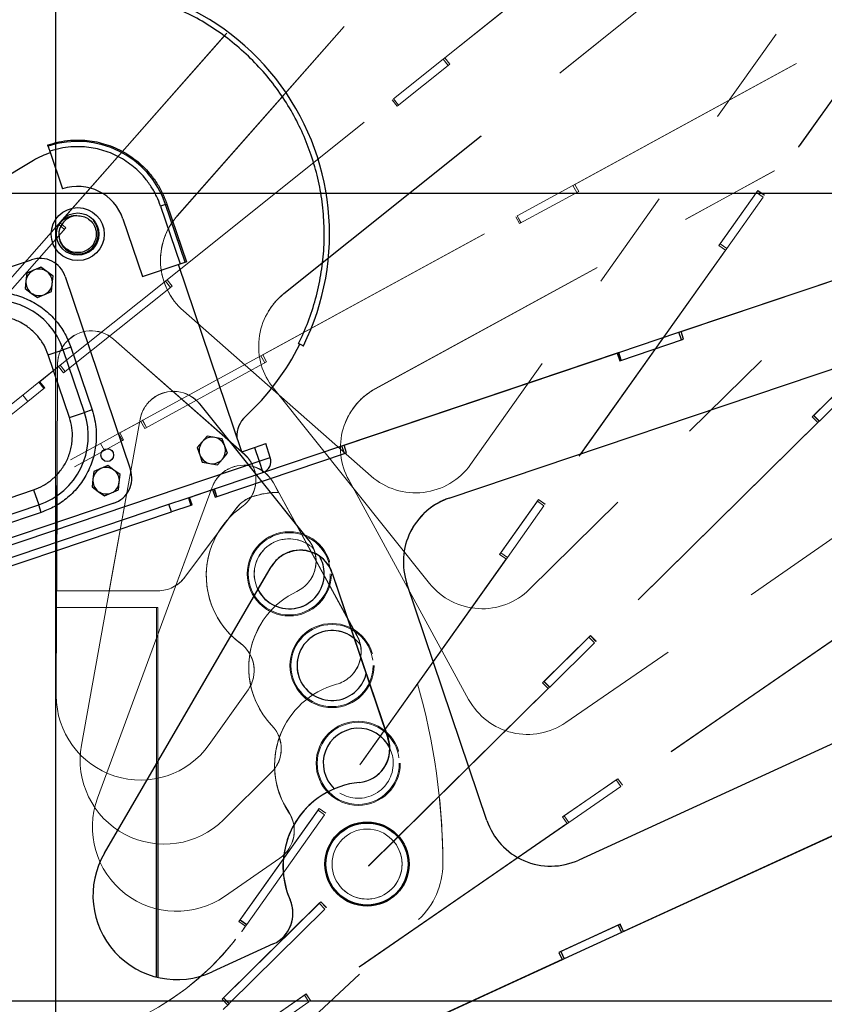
# Model space of a CAD drawing. Header units: inches. Extents: x 0.1 to 16.9, y 0.1 to 10.9.
# Tile 224 of 235: x 6.461 to 7.258, y 5.335 to 6.31. Entities that reach past the tile are written whole.
import ezdxf

# ---------------------------------------------------------------- set-up
doc = ezdxf.new("R2010")
doc.units = ezdxf.units.IN
doc.header["$MEASUREMENT"] = 0
doc.linetypes.add('PHANTOM', pattern=[0.5, 0.25, -0.05, 0.05, -0.05, 0.05, -0.05])
doc.layers.add('FORMAT', color=7, linetype='Continuous')
doc.styles.add('SLDTEXTSTYLE0', font='TXT', dxfattribs={"width": 0.75})
doc.dimstyles.new('SLDDIMSTYLE4', dxfattribs={"dimtxt": 0.125, "dimasz": 0.13, "dimexe": 0, "dimexo": 0.0625, "dimgap": 0.03125, "dimtad": 0, "dimtih": 1, "dimtoh": 1, "dimdec": 0, "dimlfac": 15, "dimrnd": 1e-09, "dimzin": 12, "dimdsep": 46, "dimtxsty": 'SLDTEXTSTYLE0', "dimsah": 1, "dimcen": 0.09, "dimadec": 0, "dimazin": 3, "dimtfac": 1, "dimtdec": 0, "dimtofl": 0, "dimtmove": 0, "dimatfit": 3, "dimfxl": 0, "dimfrac": 2, "dimtolj": 1, "dimtzin": 12, "dimarcsym": 0})
doc.dimstyles.new('SLDDIMSTYLE6', dxfattribs={"dimtxt": 0.125, "dimasz": 0.13, "dimexe": 0, "dimexo": 0.0625, "dimgap": 0.03125, "dimtad": 0, "dimtih": 1, "dimtoh": 1, "dimdec": 0, "dimlfac": 15, "dimrnd": 1e-09, "dimzin": 12, "dimdsep": 46, "dimtxsty": 'SLDTEXTSTYLE0', "dimsah": 1, "dimcen": 0.09, "dimadec": 0, "dimazin": 3, "dimtfac": 1, "dimtdec": 3, "dimtofl": 0, "dimtmove": 0, "dimatfit": 3, "dimfxl": 0, "dimfrac": 2, "dimtolj": 1, "dimtzin": 12, "dimarcsym": 0})

# ---------------------------------------------------------------- blocks, each defined once
blk = doc.blocks.new('_D_22')
at = {"layer": 'FORMAT'}
for p, q in [((9.09103, 9.13711), (4.71536, 9.13711)), ((4.84036, 9.13711), (4.84036, 7.1438)), ((4.65564, 7.11841), (4.61755, 7.11841)), ((4.61755, 7.11841), (4.61755, 6.91997)), ((5.02508, 7.11841), (5.06317, 7.11841)), ((5.06317, 7.11841), (5.06317, 6.91997)), ((4.61755, 6.91997), (4.65564, 6.91997)), ((5.06317, 6.91997), (5.02508, 6.91997)), ((4.84036, 2.97379), (4.84036, 6.73295)), ((7.472, 2.97379), (4.71536, 2.97379))]:
    blk.add_line(p, q, dxfattribs=at)
for points in [[(4.84036, 9.13711), (4.82036, 9.00711), (4.86036, 9.00711)], [(4.84036, 2.97379), (4.86036, 3.10379), (4.82036, 3.10379)]]:
    blk.add_solid(points, dxfattribs=at)
at = {"layer": 'FORMAT', "char_height": 0.125, "attachment_point": 1, "style": 'SLDTEXTSTYLE0'}
for s, insert in [('2348', (4.65564, 7.0811)), ('92', (4.748, 6.89408))]:
    blk.add_mtext(s, dxfattribs=dict(at, insert=insert))
blk = doc.blocks.new('_D_23')
at = {"layer": 'FORMAT'}
for p, q in [((6.46886, 6.3473), (5.12137, 6.3473)), ((5.24637, 6.3473), (5.24637, 5.16805)), ((5.06165, 5.14266), (5.02356, 5.14266)), ((5.02356, 5.14266), (5.02356, 4.94422)), ((5.43109, 5.14266), (5.46918, 5.14266)), ((5.46918, 5.14266), (5.46918, 4.94422)), ((5.02356, 4.94422), (5.06165, 4.94422)), ((5.46918, 4.94422), (5.43109, 4.94422)), ((5.24637, 2.97379), (5.24637, 4.7572)), ((7.472, 2.97379), (5.12137, 2.97379))]:
    blk.add_line(p, q, dxfattribs=at)
for points in [[(5.24637, 6.3473), (5.22637, 6.2173), (5.26637, 6.2173)], [(5.24637, 2.97379), (5.26637, 3.10379), (5.22637, 3.10379)]]:
    blk.add_solid(points, dxfattribs=at)
at = {"layer": 'FORMAT', "char_height": 0.125, "attachment_point": 1, "style": 'SLDTEXTSTYLE0'}
for s, insert in [('1285', (5.06165, 5.10535)), ('51', (5.15401, 4.91833))]:
    blk.add_mtext(s, dxfattribs=dict(at, insert=insert))

msp = doc.modelspace()

# ---------------------------------------------------------------- linework, layer by layer
at = {"color": 7, "linetype": 'Continuous'}
for p, q in [((6.497, 10.13837), (6.497, 2.13837)), ((5.697, 6.13837), (12.097, 6.13837)), ((5.697, 5.33837), (12.097, 5.33837))]:
    msp.add_line(p, q, dxfattribs=at)
at = {"color": 7, "linetype": 'PHANTOM', "lineweight": 18}
for p, q in [((8.28103, 7.80476), (6.90778, 5.86976)), ((8.65461, 7.41325), (6.96622, 5.74611)), ((8.95454, 6.96282), (7.0023, 5.61419)), ((6.61739, 6.11588), (7.0657, 6.6252)), ((6.61739, 6.11588), (7.0657, 6.6252)), ((6.61744, 6.116), (7.06575, 6.62533)), ((6.72298, 6.03891), (7.25292, 6.46265)), ((6.72298, 6.03891), (7.25292, 6.46265)), ((6.72305, 6.03903), (7.25299, 6.46277)), ((6.88064, 6.27125), (7.10645, 6.4518)), ((6.88238, 6.27253), (7.10532, 6.45079)), ((7.37855, 6.38963), (7.1976, 6.13467)), ((7.37723, 6.38801), (7.19866, 6.13639)), ((7.37728, 6.38814), (7.19871, 6.13652)), ((6.49968, 6.10777), (6.6907, 6.32478)), ((6.50116, 6.10932), (6.68976, 6.32358)), ((7.00921, 6.14621), (7.26294, 6.28481)), ((7.01114, 6.14717), (7.26165, 6.28401)), ((6.8315, 6.23196), (6.88064, 6.27125)), ((6.88561, 6.26504), (6.88064, 6.27125)), ((6.88238, 6.27253), (6.88231, 6.27241)), ((6.88729, 6.26638), (6.88238, 6.27253)), ((6.8136, 5.94478), (7.40907, 6.27006)), ((6.8136, 5.94478), (7.40907, 6.27006)), ((6.81369, 5.94489), (7.40916, 6.27016)), ((6.83523, 6.22475), (6.88729, 6.26638)), ((6.60565, 6.05136), (6.83145, 6.23192)), ((6.83145, 6.23192), (6.8315, 6.23196)), ((6.83642, 6.22571), (6.83145, 6.23192)), ((6.83647, 6.22575), (6.8315, 6.23196)), ((6.60738, 6.05264), (6.83031, 6.2309)), ((6.83031, 6.2309), (6.83523, 6.22475)), ((6.954, 6.11605), (7.00921, 6.14621)), ((7.01302, 6.13923), (7.00921, 6.14621)), ((7.01114, 6.14717), (7.01105, 6.14706)), ((7.01491, 6.14026), (7.01114, 6.14717)), ((6.95641, 6.10831), (7.01491, 6.14026)), ((7.19229, 6.14107), (7.15372, 6.08671)), ((7.19108, 6.1393), (7.15491, 6.08834)), ((7.1976, 6.13467), (7.16144, 6.08371)), ((7.19224, 6.14094), (7.19104, 6.13924)), ((7.19104, 6.13924), (7.19108, 6.1393)), ((7.19224, 6.14094), (7.19108, 6.1393)), ((7.19108, 6.1393), (7.1976, 6.13467)), ((7.19229, 6.14107), (7.19224, 6.14094)), ((7.19866, 6.13639), (7.19224, 6.14094)), ((7.19871, 6.13652), (7.19229, 6.14107)), ((7.19871, 6.13652), (7.19866, 6.13639)), ((6.61744, 6.116), (6.61739, 6.11588)), ((6.70021, 5.97742), (6.95394, 6.11602)), ((6.70213, 5.97837), (6.95264, 6.11521)), ((6.95264, 6.11521), (6.95641, 6.10831)), ((6.95394, 6.11602), (6.954, 6.11605)), ((6.95775, 6.10904), (6.95394, 6.11602)), ((6.95781, 6.10907), (6.954, 6.11605)), ((6.4116, 6.00769), (6.49968, 6.10777)), ((6.50565, 6.10251), (6.49968, 6.10777)), ((6.50116, 6.10932), (6.50111, 6.10919)), ((6.50707, 6.10412), (6.50116, 6.10932)), ((6.41623, 6.00092), (6.50707, 6.10412)), ((7.15372, 6.08671), (7.16013, 6.08216)), ((7.15487, 6.08828), (7.15374, 6.08669)), ((7.15491, 6.08834), (7.15487, 6.08828)), ((7.15487, 6.08828), (7.1614, 6.08365)), ((7.15491, 6.08834), (7.16144, 6.08371)), ((7.1614, 6.08365), (6.98045, 5.82869)), ((7.16008, 6.08203), (6.98151, 5.83041)), ((7.16013, 6.08216), (6.98156, 5.83053)), ((7.16013, 6.08216), (7.16008, 6.08203)), ((7.16144, 6.08371), (7.1614, 6.08365)), ((6.50152, 5.96811), (6.60565, 6.05136)), ((6.61061, 6.04515), (6.60565, 6.05136)), ((6.60738, 6.05264), (6.60731, 6.05252)), ((6.61229, 6.04649), (6.60738, 6.05264)), ((6.50491, 5.96064), (6.61229, 6.04649)), ((6.72305, 6.03903), (6.72298, 6.03891)), ((6.80937, 5.8583), (6.62344, 6.02193)), ((6.50713, 5.99061), (6.50729, 5.99079)), ((6.50713, 5.99061), (6.50729, 5.99079)), ((6.50718, 5.99074), (6.50713, 5.99061)), ((6.50718, 5.99074), (6.50733, 5.99091)), ((6.50733, 5.99091), (6.50729, 5.99079)), ((6.55438, 5.99391), (6.55433, 5.99378)), ((6.55433, 5.99378), (6.68393, 5.87973)), ((6.55433, 5.99378), (6.68393, 5.87973)), ((6.55438, 5.99391), (6.68398, 5.87986)), ((6.70213, 5.97837), (6.70204, 5.97827)), ((6.70591, 5.97147), (6.70213, 5.97837)), ((6.49766, 5.64079), (6.49887, 5.96884)), ((6.49804, 5.74462), (6.49887, 5.96884)), ((6.49887, 5.96884), (6.49887, 5.96884)), ((6.58321, 5.91351), (6.70021, 5.97742)), ((6.58525, 5.90556), (6.70591, 5.97147)), ((6.70402, 5.97044), (6.70021, 5.97742)), ((6.48032, 5.95115), (6.50147, 5.96807)), ((6.48126, 5.95179), (6.5, 5.96678)), ((6.5, 5.96678), (6.50491, 5.96064)), ((6.50147, 5.96807), (6.50152, 5.96811)), ((6.50644, 5.96186), (6.50147, 5.96807)), ((6.50649, 5.9619), (6.50152, 5.96811)), ((7.29352, 5.96389), (7.24609, 5.91706)), ((7.29202, 5.96236), (7.24755, 5.91845)), ((6.46438, 5.93841), (6.48032, 5.95115)), ((6.48032, 5.95115), (6.48532, 5.9449)), ((6.48126, 5.95179), (6.48119, 5.95168)), ((6.48617, 5.94565), (6.48126, 5.95179)), ((7.29764, 5.95667), (7.25317, 5.91276)), ((6.48532, 5.9449), (6.46938, 5.93216)), ((6.48529, 5.94494), (6.48617, 5.94565)), ((6.86732, 5.75191), (6.71262, 5.94534)), ((6.81369, 5.94489), (6.8136, 5.94478)), ((6.16466, 5.69875), (6.46438, 5.93841)), ((6.16965, 5.6925), (6.46938, 5.93216)), ((6.46938, 5.93216), (6.46438, 5.93841)), ((6.59264, 5.9347), (6.59282, 5.93484)), ((6.59264, 5.9347), (6.59282, 5.93484)), ((6.59271, 5.93481), (6.59264, 5.9347)), ((6.59271, 5.93481), (6.59289, 5.93496)), ((6.59289, 5.93496), (6.59282, 5.93484)), ((6.63974, 5.92974), (6.63967, 5.92962)), ((6.63967, 5.92962), (6.70996, 5.84173)), ((6.63967, 5.92962), (6.7475, 5.7948)), ((6.63974, 5.92974), (6.74757, 5.79492)), ((6.52257, 5.59183), (6.58073, 5.91469)), ((6.55009, 5.74462), (6.58073, 5.91469)), ((6.55939, 5.90049), (6.58315, 5.91348)), ((6.56042, 5.90096), (6.58148, 5.91246)), ((6.58073, 5.91469), (6.58073, 5.91469)), ((6.58148, 5.91246), (6.58525, 5.90556)), ((6.58315, 5.91348), (6.58321, 5.91351)), ((6.58697, 5.9065), (6.58315, 5.91348)), ((6.58703, 5.90653), (6.58321, 5.91351)), ((7.25312, 5.91271), (7.03066, 5.69304)), ((7.25155, 5.91134), (7.03199, 5.69455)), ((7.25162, 5.91146), (7.03206, 5.69467)), ((7.24609, 5.91706), (7.25162, 5.91146)), ((7.2475, 5.9184), (7.24611, 5.91703)), ((7.24755, 5.91845), (7.2475, 5.9184)), ((7.2475, 5.9184), (7.25312, 5.91271)), ((7.24755, 5.91845), (7.25317, 5.91276)), ((7.25162, 5.91146), (7.25155, 5.91134)), ((7.25317, 5.91276), (7.25312, 5.91271)), ((6.54148, 5.89071), (6.55939, 5.90049)), ((6.55939, 5.90049), (6.56322, 5.89347)), ((6.56042, 5.90096), (6.56033, 5.90086)), ((6.56419, 5.89406), (6.56042, 5.90096)), ((6.20469, 5.70674), (6.54148, 5.89071)), ((6.54531, 5.88369), (6.54148, 5.89071)), ((6.56322, 5.89347), (6.54531, 5.88369)), ((6.5632, 5.89351), (6.56419, 5.89406)), ((6.20852, 5.69972), (6.54531, 5.88369)), ((6.68398, 5.87986), (6.68393, 5.87973)), ((6.66714, 5.86478), (6.66735, 5.86489)), ((6.66723, 5.86489), (6.66714, 5.86478)), ((6.66714, 5.86478), (6.66735, 5.86489)), ((6.66723, 5.86489), (6.66744, 5.865)), ((6.66744, 5.865), (6.66735, 5.86489)), ((6.71267, 5.85172), (6.71258, 5.85162)), ((6.71258, 5.85162), (6.71776, 5.84215)), ((6.71258, 5.85162), (6.79536, 5.70012)), ((6.71267, 5.85172), (6.79545, 5.70022)), ((6.90591, 5.63708), (6.78715, 5.85443)), ((6.5386, 5.53929), (6.65194, 5.84715)), ((6.61613, 5.74988), (6.65194, 5.84715)), ((6.65193, 5.84715), (6.65194, 5.84715)), ((6.97514, 5.83509), (6.93656, 5.78073)), ((6.97393, 5.83332), (6.93776, 5.78236)), ((6.97509, 5.83496), (6.97389, 5.83326)), ((6.97389, 5.83326), (6.97393, 5.83332)), ((6.97509, 5.83496), (6.97393, 5.83332)), ((6.97393, 5.83332), (6.98045, 5.82869)), ((6.97514, 5.83509), (6.97509, 5.83496)), ((6.98151, 5.83041), (6.97509, 5.83496)), ((6.98156, 5.83053), (6.97514, 5.83509)), ((6.62489, 5.75804), (6.67576, 5.82628)), ((6.62489, 5.75804), (6.67576, 5.82628)), ((6.6683, 5.81627), (6.67576, 5.82628)), ((6.98045, 5.82869), (6.94429, 5.77773)), ((6.98156, 5.83053), (6.98151, 5.83041)), ((6.62489, 5.75804), (6.65784, 5.80224)), ((6.74757, 5.79492), (6.7475, 5.7948)), ((6.65171, 5.78958), (6.65166, 5.78945)), ((6.74535, 5.79164), (6.76291, 5.75951)), ((6.94425, 5.77767), (6.7633, 5.52271)), ((6.94293, 5.77605), (6.76436, 5.52443)), ((6.94298, 5.77618), (6.76441, 5.52455)), ((6.93656, 5.78073), (6.94298, 5.77618)), ((6.93772, 5.7823), (6.93659, 5.78071)), ((6.93776, 5.78236), (6.93772, 5.7823)), ((6.93772, 5.7823), (6.94425, 5.77767)), ((6.93776, 5.78236), (6.94429, 5.77773)), ((6.94298, 5.77618), (6.94293, 5.77605)), ((6.94429, 5.77773), (6.94425, 5.77767)), ((6.49804, 5.74462), (6.59817, 5.74462)), ((6.55009, 5.74462), (6.59817, 5.74462)), ((6.49793, 5.72796), (6.59665, 5.72796)), ((6.54709, 5.72796), (6.59665, 5.72796)), ((6.59665, 5.72796), (6.59817, 5.72796)), ((6.59665, 5.72796), (6.59817, 5.72796)), ((6.597, 5.5587), (6.597, 5.72796)), ((6.597, 5.49407), (6.597, 5.72796)), ((6.59817, 5.72796), (6.59817, 5.55894)), ((6.59817, 5.72796), (6.59817, 5.49397)), ((7.31377, 5.72844), (7.05654, 5.55074)), ((7.31198, 5.72736), (7.05812, 5.55199)), ((7.31207, 5.72747), (7.05821, 5.5521)), ((6.70012, 5.71161), (6.70005, 5.7115)), ((6.597, 5.69792), (6.59817, 5.70109)), ((6.597, 5.42956), (6.597, 5.69793)), ((6.59817, 5.7011), (6.59817, 5.42928)), ((6.79545, 5.70022), (6.79536, 5.70012)), ((7.02654, 5.70027), (6.97911, 5.65343)), ((7.02504, 5.69874), (6.98057, 5.65483)), ((7.02647, 5.70015), (7.02499, 5.69869)), ((7.02499, 5.69869), (7.02504, 5.69874)), ((7.02647, 5.70015), (7.02504, 5.69874)), ((7.02504, 5.69874), (7.03066, 5.69304)), ((7.02654, 5.70027), (7.02647, 5.70015)), ((7.03199, 5.69455), (7.02647, 5.70015)), ((7.03206, 5.69467), (7.02654, 5.70027)), ((6.68008, 5.69266), (6.68003, 5.69253)), ((7.03066, 5.69304), (6.98619, 5.64914)), ((7.03206, 5.69467), (7.03199, 5.69455)), ((6.98614, 5.64909), (6.76367, 5.42942)), ((6.98456, 5.64772), (6.76501, 5.43093)), ((6.98463, 5.64783), (6.76508, 5.43104)), ((6.97911, 5.65343), (6.98463, 5.64783)), ((6.98052, 5.65478), (6.97913, 5.65341)), ((6.98057, 5.65483), (6.98052, 5.65478)), ((6.98052, 5.65478), (6.98614, 5.64909)), ((6.98057, 5.65483), (6.98619, 5.64914)), ((6.98463, 5.64783), (6.98456, 5.64772)), ((6.98619, 5.64914), (6.98614, 5.64909)), ((6.68749, 5.64654), (6.64895, 5.59225)), ((6.73425, 5.62643), (6.73416, 5.62632)), ((6.71122, 5.61124), (6.71115, 5.61112)), ((6.71051, 5.56454), (6.66313, 5.51776)), ((7.05374, 5.55857), (6.9989, 5.52068)), ((7.05199, 5.55732), (7.00058, 5.5218)), ((7.05654, 5.55074), (7.00513, 5.51522)), ((7.05365, 5.55846), (7.05194, 5.55728)), ((7.05194, 5.55728), (7.05199, 5.55732)), ((7.05365, 5.55846), (7.05199, 5.55732)), ((7.05199, 5.55732), (7.05654, 5.55074)), ((7.05374, 5.55857), (7.05365, 5.55846)), ((7.05812, 5.55199), (7.05365, 5.55846)), ((7.05821, 5.5521), (7.05374, 5.55857)), ((7.05821, 5.5521), (7.05812, 5.55199)), ((6.75799, 5.52911), (6.67842, 5.41699)), ((6.75678, 5.52734), (6.67962, 5.41862)), ((6.7633, 5.52271), (6.68615, 5.41399)), ((6.72775, 5.52565), (6.72766, 5.52555)), ((6.75794, 5.52898), (6.75674, 5.52728)), ((6.75674, 5.52728), (6.75678, 5.52734)), ((6.75794, 5.52898), (6.75678, 5.52734)), ((6.75678, 5.52734), (6.7633, 5.52271)), ((6.75799, 5.52911), (6.75794, 5.52898)), ((6.76436, 5.52443), (6.75794, 5.52898)), ((6.76441, 5.52455), (6.75799, 5.52911)), ((6.76441, 5.52455), (6.76436, 5.52443)), ((6.9989, 5.52068), (7.00337, 5.51421)), ((7.00052, 5.52176), (6.99891, 5.52065)), ((7.00058, 5.5218), (7.00052, 5.52176)), ((7.00052, 5.52176), (7.00507, 5.51518)), ((7.00058, 5.5218), (7.00513, 5.51522)), ((7.00507, 5.51518), (6.74784, 5.33748)), ((7.00328, 5.51411), (6.74941, 5.33873)), ((7.00337, 5.51421), (6.7495, 5.33884)), ((7.00337, 5.51421), (7.00328, 5.51411)), ((7.00513, 5.51522), (7.00507, 5.51518)), ((6.71894, 5.47978), (6.66416, 5.44194)), ((6.75955, 5.43664), (6.66173, 5.34004)), ((6.75805, 5.43511), (6.66319, 5.34144)), ((6.75948, 5.43652), (6.758, 5.43506)), ((6.758, 5.43506), (6.75805, 5.43511)), ((6.75948, 5.43652), (6.75805, 5.43511)), ((6.75805, 5.43511), (6.76367, 5.42942)), ((6.75955, 5.43664), (6.75948, 5.43652)), ((6.76501, 5.43093), (6.75948, 5.43652)), ((6.76508, 5.43104), (6.75955, 5.43664)), ((6.76367, 5.42942), (6.66881, 5.33575)), ((6.76508, 5.43104), (6.76501, 5.43093)), ((6.61483, 5.19462), (6.85638, 5.41901)), ((6.61483, 5.19462), (6.85638, 5.41901)), ((6.67842, 5.41699), (6.68484, 5.41244)), ((6.67958, 5.41856), (6.67845, 5.41697)), ((6.67962, 5.41862), (6.67958, 5.41856)), ((6.67958, 5.41856), (6.68611, 5.41393)), ((6.67962, 5.41862), (6.68615, 5.41399)), ((6.68611, 5.41393), (6.68129, 5.40714)), ((6.68615, 5.41399), (6.68611, 5.41393)), ((6.68116, 5.40722), (6.68129, 5.40714)), ((6.68116, 5.40722), (6.68128, 5.40714)), ((6.68129, 5.40714), (6.68128, 5.40714)), ((6.68479, 5.41231), (6.68285, 5.40958)), ((6.6829, 5.40971), (6.68285, 5.40958)), ((6.68484, 5.41244), (6.6829, 5.40971)), ((6.68484, 5.41244), (6.68479, 5.41231)), ((6.61483, 5.19462), (6.8289, 5.39348)), ((6.74503, 5.34531), (6.63192, 5.26717)), ((6.74494, 5.34521), (6.74323, 5.34402)), ((6.74494, 5.34521), (6.74329, 5.34406)), ((6.74503, 5.34531), (6.74494, 5.34521)), ((6.74941, 5.33873), (6.74494, 5.34521)), ((6.7495, 5.33884), (6.74503, 5.34531)), ((6.74329, 5.34406), (6.6336, 5.26829)), ((6.74784, 5.33748), (6.63815, 5.26171)), ((6.66173, 5.34004), (6.66725, 5.33445)), ((6.66314, 5.34139), (6.66175, 5.34002)), ((6.66876, 5.3357), (6.66283, 5.32985)), ((6.66319, 5.34144), (6.66314, 5.34139)), ((6.66314, 5.34139), (6.66876, 5.3357)), ((6.66319, 5.34144), (6.66881, 5.33575)), ((6.66881, 5.33575), (6.66876, 5.3357)), ((6.74323, 5.34402), (6.74329, 5.34406)), ((6.74329, 5.34406), (6.74784, 5.33748)), ((6.7495, 5.33884), (6.74941, 5.33873))]:
    msp.add_line(p, q, dxfattribs=at)
at = {"color": 7, "linetype": 'Continuous', "lineweight": 25}
for p, q in [((9.17169, 6.46715), (7.01492, 5.47801)), ((6.49117, 6.18002), (6.50375, 6.14272)), ((6.47519, 6.17092), (6.42369, 6.1401)), ((6.6059, 6.12732), (6.60093, 6.12564)), ((6.60093, 6.12564), (6.62023, 6.06844)), ((6.6059, 6.12732), (6.60714, 6.12774)), ((6.6252, 6.07012), (6.6059, 6.12732)), ((6.60714, 6.12774), (6.62644, 6.07054)), ((6.56362, 6.11306), (6.58292, 6.05586)), ((7.11412, 6.00075), (7.38805, 6.09318)), ((7.11618, 6.00135), (7.38664, 6.09262)), ((6.40555, 6.04975), (6.47313, 6.07255)), ((6.58292, 6.05586), (6.62023, 6.06844)), ((6.68129, 5.8824), (6.61869, 6.06793)), ((6.62023, 6.06844), (6.6252, 6.07012)), ((6.6252, 6.07012), (6.62644, 6.07054)), ((6.46846, 6.05912), (6.46764, 6.05159)), ((6.4754, 6.06218), (6.46846, 6.05912)), ((6.48233, 6.06523), (6.4754, 6.06218)), ((6.48844, 6.06076), (6.48233, 6.06523)), ((6.49455, 6.05628), (6.48844, 6.06076)), ((6.46764, 6.05159), (6.46682, 6.04406)), ((6.49291, 6.04121), (6.49373, 6.04875)), ((6.49373, 6.04875), (6.49455, 6.05628)), ((6.5064, 6.05607), (6.57101, 5.86458)), ((6.88649, 5.83635), (7.5294, 6.05328)), ((6.88649, 5.83635), (7.5294, 6.05328)), ((6.8866, 5.83643), (7.52951, 6.05337)), ((6.46682, 6.04406), (6.47293, 6.03958)), ((6.47293, 6.03958), (6.47904, 6.03511)), ((6.47904, 6.03511), (6.48598, 6.03816)), ((6.48598, 6.03816), (6.49291, 6.04121)), ((7.0545, 5.98063), (7.11412, 6.00075)), ((7.11666, 5.99321), (7.11412, 6.00075)), ((7.11618, 6.00135), (7.11607, 6.00127)), ((7.1187, 5.9939), (7.11618, 6.00135)), ((6.73746, 5.98964), (6.73746, 5.98965)), ((6.73746, 5.98965), (6.73758, 5.98959)), ((6.73875, 5.989), (6.73746, 5.98964)), ((7.05554, 5.97259), (7.1187, 5.9939)), ((6.48967, 5.97841), (6.50459, 5.98344)), ((6.51064, 5.91623), (6.48967, 5.97841)), ((6.51205, 5.98596), (6.50459, 5.98344)), ((6.52557, 5.92127), (6.50459, 5.98344)), ((6.51205, 5.98596), (6.53303, 5.92379)), ((6.7805, 5.88818), (7.05444, 5.98061)), ((6.78256, 5.88878), (7.05302, 5.98004)), ((7.05302, 5.98004), (7.05554, 5.97259)), ((7.05444, 5.98061), (7.0545, 5.98063)), ((7.05698, 5.97308), (7.05444, 5.98061)), ((7.05704, 5.9731), (7.0545, 5.98063)), ((6.51064, 5.91623), (6.52557, 5.92127)), ((6.53303, 5.92379), (6.52557, 5.92127)), ((6.64216, 5.89219), (6.63722, 5.88645)), ((6.6471, 5.89794), (6.64216, 5.89219)), ((6.65455, 5.89653), (6.6471, 5.89794)), ((6.66199, 5.89513), (6.65455, 5.89653)), ((6.6645, 5.88798), (6.66199, 5.89513)), ((6.63722, 5.88645), (6.63973, 5.8793)), ((6.65481, 5.83737), (6.78507, 5.88133)), ((6.66207, 5.87508), (6.667, 5.88083)), ((6.667, 5.88083), (6.6645, 5.88798)), ((6.68129, 5.8824), (6.69377, 5.88661)), ((6.69377, 5.88661), (6.70496, 5.89039)), ((6.69377, 5.88661), (6.69838, 5.87294)), ((6.70216, 5.86174), (6.7805, 5.88818)), ((6.70957, 5.87671), (6.70496, 5.89039)), ((6.78304, 5.88064), (6.7805, 5.88818)), ((6.78256, 5.88878), (6.78245, 5.8887)), ((6.78507, 5.88133), (6.78256, 5.88878)), ((6.24079, 5.71853), (6.69838, 5.87294)), ((6.63973, 5.8793), (6.64224, 5.87215)), ((6.64224, 5.87215), (6.64968, 5.87074)), ((6.65713, 5.86934), (6.66207, 5.87508)), ((6.69838, 5.87294), (6.70957, 5.87671)), ((6.69838, 5.87294), (6.70216, 5.86174)), ((6.53476, 5.86266), (6.53393, 5.85513)), ((6.54169, 5.86571), (6.53476, 5.86266)), ((6.54862, 5.86877), (6.54169, 5.86571)), ((6.55473, 5.86429), (6.54862, 5.86877)), ((6.56085, 5.85981), (6.55473, 5.86429)), ((6.62516, 5.83576), (6.70216, 5.86174)), ((6.64968, 5.87074), (6.65713, 5.86934)), ((6.53393, 5.85513), (6.53311, 5.84759)), ((6.5592, 5.84475), (6.56003, 5.85228)), ((6.56003, 5.85228), (6.56085, 5.85981)), ((6.33098, 5.79605), (6.47522, 5.84472)), ((6.47522, 5.84472), (6.48025, 5.8298)), ((6.53311, 5.84759), (6.53922, 5.84312)), ((6.53922, 5.84312), (6.54534, 5.83864)), ((6.55227, 5.84169), (6.5592, 5.84475)), ((6.62955, 5.83715), (6.65229, 5.84483)), ((6.65229, 5.84483), (6.65481, 5.83737)), ((6.65666, 5.838), (6.65412, 5.84553)), ((6.65672, 5.83802), (6.65418, 5.84555)), ((6.54534, 5.83864), (6.55227, 5.84169)), ((6.60912, 5.83035), (6.62516, 5.83576)), ((6.62845, 5.83687), (6.63101, 5.82929)), ((6.62955, 5.83715), (6.62945, 5.83707)), ((6.63207, 5.8297), (6.62955, 5.83715)), ((6.8866, 5.83643), (6.88649, 5.83635)), ((6.2455, 5.70766), (6.60912, 5.83035)), ((6.24806, 5.70008), (6.61168, 5.82277)), ((6.55453, 5.83132), (6.276, 5.73734)), ((6.33601, 5.78113), (6.48025, 5.8298)), ((6.48277, 5.82234), (6.33853, 5.77367)), ((6.48277, 5.82234), (6.48025, 5.8298)), ((6.61168, 5.82277), (6.60912, 5.83035)), ((6.63101, 5.82929), (6.61168, 5.82277)), ((6.631, 5.82934), (6.63207, 5.8297)), ((6.72848, 5.78308), (6.72837, 5.78299)), ((6.72837, 5.78299), (6.72859, 5.78307)), ((6.72837, 5.78299), (6.7286, 5.78307)), ((6.72848, 5.78308), (6.7287, 5.78315)), ((6.7287, 5.78315), (6.7286, 5.78307)), ((6.54526, 5.48477), (6.71034, 5.76827)), ((6.69731, 5.74591), (6.71034, 5.76827)), ((6.71033, 5.76827), (6.71034, 5.76827)), ((6.77094, 5.76223), (6.77083, 5.76214)), ((6.77083, 5.76214), (6.82605, 5.59857)), ((6.77094, 5.76223), (6.82615, 5.59866)), ((6.92397, 5.51729), (6.84476, 5.75196)), ((6.79269, 5.69738), (6.8044, 5.66269)), ((6.82615, 5.59866), (6.82605, 5.59857)), ((6.597, 5.57363), (6.59817, 5.57563)), ((6.597, 5.36201), (6.597, 5.57363)), ((6.59817, 5.57563), (6.59817, 5.36173)), ((6.75307, 5.53661), (6.75296, 5.53652)), ((7.3415, 5.53644), (7.05732, 5.4061)), ((7.33955, 5.53569), (7.0591, 5.40706)), ((7.33966, 5.53577), (7.0592, 5.40715)), ((6.72917, 5.43849), (6.72907, 5.4384)), ((7.05592, 5.4143), (6.99533, 5.38651)), ((7.05399, 5.41337), (6.99719, 5.38732)), ((7.05582, 5.41421), (7.05392, 5.41335)), ((7.05392, 5.41335), (7.05399, 5.41337)), ((7.05582, 5.41421), (7.05399, 5.41337)), ((7.05399, 5.41337), (7.05732, 5.4061)), ((7.05592, 5.4143), (7.05582, 5.41421)), ((7.0591, 5.40706), (7.05582, 5.41421)), ((7.0592, 5.40715), (7.05592, 5.4143)), ((7.05732, 5.4061), (7.00052, 5.38005)), ((7.0592, 5.40715), (7.0591, 5.40706)), ((6.71253, 5.39484), (6.65201, 5.36709)), ((6.99533, 5.38651), (6.99861, 5.37936)), ((6.99712, 5.3873), (6.99535, 5.38648)), ((6.99719, 5.38732), (6.99712, 5.3873)), ((6.99712, 5.3873), (7.00046, 5.38002)), ((6.99719, 5.38732), (7.00052, 5.38005)), ((7.00046, 5.38002), (6.71627, 5.24969)), ((6.99851, 5.37928), (6.71805, 5.25065)), ((6.99861, 5.37936), (6.71815, 5.25074)), ((6.99861, 5.37936), (6.99851, 5.37928)), ((7.00052, 5.38005), (7.00046, 5.38002))]:
    msp.add_line(p, q, dxfattribs=at)
at = {"color": 7, "linetype": 'PHANTOM', "lineweight": 18, "flags": 128}
msp.add_lwpolyline([(6.70997, 5.84173), (6.70116, 5.8404), (6.69246, 5.83815)], dxfattribs=at)
at = {"color": 7, "linetype": 'Continuous', "lineweight": 25}
for centre, radius in [((6.51886, 6.09795), 0.02625), ((6.51886, 6.09795), 0.021), ((6.54813, 5.87902), 0.0063), ((6.80533, 5.47396), 0.04167), ((6.80533, 5.47396), 0.04067)]:
    msp.add_circle(centre, radius, dxfattribs=at)
at = {"color": 7, "linetype": 'PHANTOM', "lineweight": 18}
for centre, radius in [((6.7283, 5.76146), 0.04167), ((6.7283, 5.76146), 0.04067), ((6.77066, 5.67062), 0.04167), ((6.77066, 5.67062), 0.04067), ((6.7966, 5.5738), 0.04167), ((6.7966, 5.5738), 0.04067), ((6.80533, 5.47396), 0.03467)]:
    msp.add_circle(centre, radius, dxfattribs=at)
at = {"color": 7, "linetype": 'Continuous', "lineweight": 25}
for centre, radius, start, end in [((6.51886, 6.09795), 0.24934, 333.64569, 102.69254), ((6.51886, 6.09795), 0.09186, 18.64569, 108.64569), ((6.51886, 6.09795), 0.08504, 108.64569, 120.89996), ((6.51886, 6.09795), 0.04724, 18.64569, 108.64569), ((6.51886, 6.09795), 0.01837, 92.54762, 139.97227), ((6.48153, 6.04768), 0.02625, 18.64569, 108.64569), ((6.48069, 6.05017), 0.01312, 113.77355, 173.77355), ((6.48069, 6.05017), 0.01312, 53.77355, 113.77355), ((6.48069, 6.05017), 0.01312, 353.77355, 53.77355), ((6.48069, 6.05017), 0.01312, 173.77355, 233.77355), ((6.48069, 6.05017), 0.01312, 293.77355, 353.77355), ((6.48069, 6.05017), 0.01312, 233.77355, 293.77355), ((6.4362, 5.96037), 0.07218, 18.64569, 108.64569), ((6.51886, 6.09795), 0.24541, 312.58677, 333.64262), ((6.45718, 5.89819), 0.07218, 288.64569, 18.64569), ((6.70269, 5.89795), 0.02625, 132.58677, 182.7426), ((6.65211, 5.88364), 0.01312, 139.31966, 199.31966), ((6.65211, 5.88364), 0.01312, 79.31966, 139.31966), ((6.65211, 5.88364), 0.01312, 19.31966, 79.31966), ((6.65211, 5.88364), 0.01312, 319.31966, 19.31966), ((6.65211, 5.88364), 0.01312, 199.31966, 259.31966), ((6.65211, 5.88364), 0.01312, 259.31966, 319.31966), ((6.69838, 5.87294), 0.01181, 288.64569, 18.64569), ((6.54698, 5.8537), 0.01312, 113.77355, 173.77355), ((6.54698, 5.8537), 0.01312, 53.77355, 113.77355), ((6.54614, 5.85619), 0.02625, 288.64569, 18.64569), ((6.54698, 5.8537), 0.01312, 353.77355, 53.77355), ((6.54698, 5.8537), 0.01312, 173.77355, 233.77355), ((6.54698, 5.8537), 0.01312, 293.77355, 353.77355), ((6.54698, 5.8537), 0.01312, 233.77355, 293.77355), ((6.90791, 5.77328), 0.06665, 108.64788, 198.65537), ((6.9078, 5.7732), 0.06665, 108.64558, 129.01134), ((6.9078, 5.7732), 0.06665, 108.64557, 129.01054), ((6.90791, 5.77328), 0.06665, 128.03975, 153.05224), ((6.73925, 5.75149), 0.03333, 55.17033, 108.64379), ((6.73925, 5.75148), 0.03333, 18.64901, 108.64147), ((6.73936, 5.75157), 0.03333, 18.64901, 108.64147), ((6.73913, 5.7515), 0.03332, 108.64554, 149.78885), ((6.73913, 5.7515), 0.03332, 128.03969, 149.78876), ((6.73903, 5.75142), 0.03332, 108.64558, 129.01054), ((6.73903, 5.75142), 0.03332, 108.64559, 128.91084), ((6.7283, 5.76146), 0.03467, 0, 30.10696), ((6.7283, 5.76146), 0.03467, 206.65053, 0), ((6.77066, 5.67062), 0.03467, 50.52481, 346.77755), ((6.7966, 5.5738), 0.03467, 25.90452, 226.82392), ((6.79458, 5.58799), 0.03333, 275.3804, 18.65574), ((6.79447, 5.58791), 0.03333, 309.01248, 18.65446), ((6.79447, 5.58791), 0.03333, 309.15519, 1.79766), ((6.80551, 5.47186), 0.08332, 95.38087, 203.61486), ((6.80541, 5.47178), 0.08332, 129.01329, 203.6129), ((6.98714, 5.53861), 0.06667, 198.64827, 294.63249), ((6.61728, 5.44284), 0.08334, 149.79237, 294.63183), ((6.69864, 5.42514), 0.03333, 294.64001, 23.61401), ((6.69853, 5.42505), 0.03333, 309.01318, 23.613)]:
    msp.add_arc(centre, radius, start, end, dxfattribs=at)
at = {"color": 7, "linetype": 'PHANTOM', "lineweight": 18}
for centre, radius, start, end in [((6.66747, 6.07197), 0.06665, 138.64788, 228.65537), ((6.66742, 6.07184), 0.06665, 138.64557, 159.01054), ((6.66742, 6.07184), 0.06665, 138.64558, 158.94993), ((6.66748, 6.07197), 0.06665, 158.04108, 215.19349), ((6.76468, 5.98697), 0.06665, 128.64788, 218.65537), ((6.7646, 5.98686), 0.06665, 128.64557, 149.01054), ((6.7646, 5.98686), 0.06665, 128.64558, 148.94982), ((6.53231, 5.96876), 0.03333, 48.64901, 138.64147), ((6.53231, 5.96876), 0.03333, 48.64863, 138.64147), ((6.53236, 5.96889), 0.03333, 48.64901, 138.64147), ((6.53219, 5.96872), 0.03332, 138.64554, 179.78885), ((6.53214, 5.96859), 0.03332, 138.64558, 159.01054), ((6.53214, 5.96859), 0.03332, 138.64559, 158.89087), ((6.5322, 5.96872), 0.03332, 158.03969, 179.78876), ((6.61364, 5.90881), 0.03333, 38.64863, 128.64147), ((6.61364, 5.90881), 0.03333, 38.64901, 128.64147), ((6.61371, 5.90892), 0.03333, 38.64901, 128.64147), ((6.84564, 5.88639), 0.06665, 118.64788, 208.65537), ((6.84555, 5.88629), 0.06665, 118.64557, 139.01054), ((6.84555, 5.88629), 0.06665, 118.64558, 138.99009), ((6.61352, 5.90879), 0.03332, 128.64554, 169.78885), ((6.61345, 5.90867), 0.03332, 128.64558, 149.01054), ((6.61345, 5.90867), 0.03332, 128.64559, 148.89085), ((6.84564, 5.88639), 0.06665, 138.0397, 160.1696), ((6.61352, 5.90878), 0.03332, 148.03969, 169.78876), ((6.66196, 5.85484), 0.03333, 305.3804, 48.65574), ((6.66191, 5.85471), 0.03333, 339.01248, 48.65446), ((6.66191, 5.85471), 0.03333, 339.12594, 48.65415), ((6.68321, 5.83564), 0.03332, 118.64554, 159.78885), ((6.68312, 5.83554), 0.03332, 118.64558, 139.01054), ((6.68312, 5.83554), 0.03332, 118.64559, 138.89891), ((6.68333, 5.83564), 0.03333, 28.64863, 118.64147), ((6.68333, 5.83564), 0.03333, 28.64901, 118.64147), ((6.68342, 5.83574), 0.03333, 28.64901, 118.64147), ((6.85342, 5.90835), 0.06667, 228.64827, 324.63249), ((6.68321, 5.83564), 0.03332, 138.03969, 159.78876), ((6.71844, 5.75577), 0.08638, 90.45171, 107.5), ((6.70249, 5.80636), 0.03333, 107.5, 143.29983), ((6.70249, 5.80636), 0.03333, 107.5, 143.29983), ((6.70249, 5.80636), 0.03333, 111.23733, 143.29983), ((6.7295, 5.75974), 0.08332, 125.38087, 233.61486), ((6.7283, 5.76146), 0.03467, 45.90452, 246.82392), ((6.7283, 5.76146), 0.03467, 60.52481, 356.77755), ((6.72155, 5.7741), 0.03333, 295.3804, 38.65574), ((6.72147, 5.77398), 0.03333, 329.01248, 38.65446), ((6.72946, 5.75961), 0.08332, 159.01329, 233.6129), ((6.72147, 5.77398), 0.03333, 329.12522, 21.79766), ((6.59817, 5.77796), 0.03333, 270, 323.29983), ((6.59817, 5.77796), 0.03333, 270, 323.29983), ((6.59817, 5.77796), 0.03333, 302.5963, 323.29983), ((6.91938, 5.79355), 0.06667, 218.64827, 314.63249), ((6.77154, 5.66871), 0.08332, 115.38087, 223.61486), ((6.77148, 5.6686), 0.08332, 149.01329, 223.6129), ((6.77066, 5.67062), 0.03467, 35.90452, 236.82392), ((6.7662, 5.68424), 0.03333, 285.3804, 28.65574), ((6.76611, 5.68414), 0.03333, 319.01248, 28.65446), ((6.66026, 5.6657), 0.03333, 339.01318, 53.613), ((6.66031, 5.66583), 0.03333, 324.64001, 53.61401), ((6.76611, 5.68414), 0.03333, 319.08902, 11.79766), ((6.79714, 5.57178), 0.08332, 105.38087, 213.61486), ((6.23033, 5.47396), 0.65, 0, 15.95023), ((6.581, 5.64049), 0.08334, 179.79237, 324.63183), ((6.96441, 5.66904), 0.06667, 208.64827, 304.63249), ((6.79706, 5.57167), 0.08332, 139.01329, 213.6129), ((6.68709, 5.58825), 0.03333, 314.64001, 43.61401), ((6.68702, 5.58813), 0.03333, 329.01318, 43.613), ((6.7966, 5.5738), 0.03467, 0, 50.85192), ((6.60459, 5.57706), 0.08334, 169.79237, 314.63183), ((6.7966, 5.5738), 0.03467, 238.42255, 0), ((6.23033, 5.47396), 0.65, 0, 5.95031), ((6.6168, 5.51051), 0.08334, 159.79237, 304.63183), ((6.7, 5.5072), 0.03333, 304.64001, 33.61401), ((6.69991, 5.5071), 0.03333, 319.01318, 33.613), ((6.80533, 5.47396), 0.03467, 0, 40.8531), ((6.80533, 5.47396), 0.03467, 228.42134, 0), ((6.80533, 5.47396), 0.075, 312.89067, 0), ((6.80533, 5.47396), 0.075, 312.89067, 0), ((6.459, 5.56846), 0.27451, 269.78128, 324.63549), ((6.45905, 5.56858), 0.27451, 269.78128, 324.63549)]:
    msp.add_arc(centre, radius, start, end, dxfattribs=at)
at = {"color": 7, "linetype": 'Continuous', "lineweight": 25}
for points, knots in [([(6.75014, 6.17599), (6.74752, 6.18311), (6.74225, 6.19745), (6.73175, 6.21807), (6.71924, 6.23802), (6.70462, 6.2569), (6.68804, 6.27446), (6.66974, 6.29034), (6.64995, 6.30433), (6.62895, 6.31625), (6.60712, 6.32594), (6.58478, 6.33336), (6.56224, 6.33853), (6.53956, 6.34151), (6.51668, 6.34242), (6.49362, 6.34101), (6.47555, 6.33863), (6.46544, 6.33595), (6.46288, 6.33527)], [0, 0, 0, 0, 0.063046, 0.127144, 0.192223, 0.258726, 0.325641, 0.392885, 0.460126, 0.52704, 0.593547, 0.658622, 0.722721, 0.78577, 0.848815, 0.912913, 0.977993, 1, 1, 1, 1]), ([(6.48907, 6.18624), (6.4927, 6.18732), (6.50007, 6.18952), (6.51172, 6.19109), (6.52279, 6.19125), (6.53304, 6.1902), (6.54234, 6.18829), (6.55146, 6.18542), (6.56029, 6.18159), (6.56869, 6.17688), (6.5765, 6.17136), (6.58365, 6.16513), (6.5907, 6.15761), (6.59728, 6.1487), (6.60309, 6.13849), (6.6058, 6.13129), (6.60714, 6.12774)], [0, 0, 0, 0, 0.077628, 0.157663, 0.239951, 0.304274, 0.368607, 0.434299, 0.5, 0.565692, 0.631393, 0.695716, 0.760049, 0.842329, 0.922368, 1, 1, 1, 1]), ([(6.48949, 6.18499), (6.48948, 6.18501), (6.48947, 6.18503), (6.4894, 6.18525), (6.48929, 6.18556), (6.48918, 6.18591), (6.4891, 6.18615), (6.48907, 6.18624)], [0, 0, 0, 0, 0.214694, 0.429388, 0.644082, 0.858775, 1, 1, 1, 1]), ([(6.48949, 6.18499), (6.48951, 6.18494), (6.48954, 6.18483), (6.48983, 6.18397), (6.49026, 6.18271), (6.49073, 6.18131), (6.49104, 6.18039), (6.49117, 6.18002)], [0, 0, 0, 0, 0.214694, 0.429388, 0.644082, 0.858775, 1, 1, 1, 1]), ([(6.60093, 6.12564), (6.59968, 6.12894), (6.59716, 6.13563), (6.59176, 6.14513), (6.58564, 6.15341), (6.57909, 6.1604), (6.57244, 6.16619), (6.56518, 6.17132), (6.55738, 6.1757), (6.54916, 6.17926), (6.54069, 6.18192), (6.53204, 6.18371), (6.52251, 6.18468), (6.51222, 6.18453), (6.5014, 6.18308), (6.49454, 6.18103), (6.49117, 6.18002)], [0, 0, 0, 0, 0.077627, 0.157662, 0.239951, 0.304274, 0.368607, 0.434298, 0.5, 0.565691, 0.631393, 0.695716, 0.760049, 0.842329, 0.922368, 1, 1, 1, 1]), ([(6.73758, 5.98959), (6.74087, 5.99673), (6.7475, 6.0111), (6.75477, 6.03388), (6.75998, 6.05743), (6.7628, 6.08152), (6.76323, 6.10576), (6.76123, 6.1298), (6.75708, 6.15335), (6.75244, 6.16848), (6.75014, 6.17599)], [0, 0, 0, 0, 0.122888, 0.247569, 0.373474, 0.5, 0.626526, 0.752431, 0.877112, 1, 1, 1, 1]), ([(6.49993, 6.10616), (6.50066, 6.10748), (6.50255, 6.11088), (6.50769, 6.11449), (6.51332, 6.1164), (6.51679, 6.11633), (6.51804, 6.11631)], [0, 0, 0, 0, 0.20439, 0.526779, 0.829775, 1, 1, 1, 1]), ([(6.51804, 6.11631), (6.52012, 6.11619), (6.52427, 6.11597), (6.5299, 6.11305), (6.53429, 6.10857), (6.53663, 6.1035), (6.53747, 6.09807), (6.53678, 6.09254), (6.53398, 6.08691), (6.52946, 6.08252), (6.52375, 6.07988), (6.51749, 6.07928), (6.51138, 6.08079), (6.50611, 6.08424), (6.50229, 6.08923), (6.50078, 6.09384), (6.50034, 6.09855), (6.50075, 6.10297), (6.50259, 6.10615), (6.5034, 6.10754)], [0, 0, 0, 0, 0.063574, 0.127145, 0.190718, 0.25429, 0.295805, 0.359374, 0.422945, 0.486517, 0.550091, 0.613662, 0.677237, 0.740809, 0.804384, 0.867956, 0.887272, 0.950841, 1, 1, 1, 1]), ([(6.50479, 6.10977), (6.50356, 6.10808), (6.50111, 6.10471), (6.50016, 6.10008), (6.50007, 6.09545), (6.50096, 6.09075), (6.50421, 6.08515), (6.50914, 6.08089), (6.51523, 6.07848), (6.52185, 6.07819), (6.52824, 6.08012), (6.53371, 6.08406), (6.53759, 6.08963), (6.53908, 6.09488), (6.53931, 6.10028), (6.53838, 6.10576), (6.53582, 6.10953), (6.53456, 6.11138)], [0, 0, 0, 0, 0.069978, 0.140102, 0.155303, 0.227085, 0.298867, 0.370779, 0.44378, 0.517059, 0.591279, 0.665928, 0.741365, 0.817387, 0.846878, 0.924766, 1, 1, 1, 1]), ([(6.4106, 6.03622), (6.41372, 6.03715), (6.42006, 6.03904), (6.43006, 6.04039), (6.43958, 6.04053), (6.44838, 6.03962), (6.45637, 6.03798), (6.46421, 6.03551), (6.47432, 6.03114), (6.48365, 6.02524), (6.49187, 6.01808), (6.49908, 6.01036), (6.50652, 5.99986), (6.51024, 5.9905), (6.51205, 5.98596)], [0, 0, 0, 0, 0.077661, 0.157731, 0.240041, 0.304399, 0.368745, 0.434472, 0.500188, 0.631454, 0.695812, 0.760158, 0.883566, 1, 1, 1, 1]), ([(6.48967, 5.97841), (6.48839, 5.98161), (6.48577, 5.98821), (6.47943, 5.99717), (6.47126, 6.00509), (6.46143, 6.01129), (6.45232, 6.01468), (6.44479, 6.01624), (6.43738, 6.01698), (6.42831, 6.01667), (6.42147, 6.01476), (6.41816, 6.01383)], [0, 0, 0, 0, 0.116497, 0.239972, 0.36858, 0.499917, 0.631255, 0.695634, 0.760028, 0.883503, 1, 1, 1, 1]), ([(6.73758, 5.98959), (6.73811, 5.98933), (6.73917, 5.98881), (6.74058, 5.98811), (6.74164, 5.98758), (6.74221, 5.9873), (6.74226, 5.98727), (6.74229, 5.98726)], [0, 0, 0, 0, 0.214694, 0.429388, 0.644082, 0.858775, 1, 1, 1, 1]), ([(6.53303, 5.92379), (6.53396, 5.92067), (6.53585, 5.91433), (6.5372, 5.90433), (6.53734, 5.89481), (6.53643, 5.88601), (6.53479, 5.87802), (6.53232, 5.87018), (6.52795, 5.86007), (6.52205, 5.85074), (6.51489, 5.84252), (6.50717, 5.83531), (6.49667, 5.82787), (6.48731, 5.82415), (6.48277, 5.82234)], [0, 0, 0, 0, 0.077661, 0.157731, 0.240041, 0.304399, 0.368745, 0.434472, 0.500188, 0.631454, 0.695812, 0.760158, 0.883566, 1, 1, 1, 1]), ([(6.47522, 5.84472), (6.47842, 5.846), (6.48502, 5.84862), (6.49398, 5.85496), (6.5019, 5.86313), (6.5081, 5.87296), (6.51149, 5.88207), (6.51305, 5.8896), (6.51379, 5.89701), (6.51348, 5.90608), (6.51157, 5.91292), (6.51064, 5.91623)], [0, 0, 0, 0, 0.116497, 0.239972, 0.36858, 0.499917, 0.631255, 0.695634, 0.760028, 0.883503, 1, 1, 1, 1])]:
    msp.add_open_spline(points, degree=3, knots=knots, dxfattribs=at)

# ---------------------------------------------------------------- dimensions: what is measured, and where the dimension line sits
at = {"layer": 'FORMAT'}
for base, p1, dimstyle, picture, middle in [((4.84036, 2.97379), (9.14103, 9.13711), 'SLDDIMSTYLE6', '_D_22', (4.84036, 6.93837)), ((5.24637, 2.97379), (6.51886, 6.3473), 'SLDDIMSTYLE4', '_D_23', (5.24637, 4.96262))]:
    dim = msp.add_linear_dim(base=base, p1=p1, p2=(7.522, 2.97379), angle=90, dimstyle=dimstyle, dxfattribs=at)
    dim.commit()
    dim.dimension.update_dxf_attribs({"geometry": picture, "text_midpoint": middle, "dimtype": 160})

doc.saveas('drawing.dxf')
